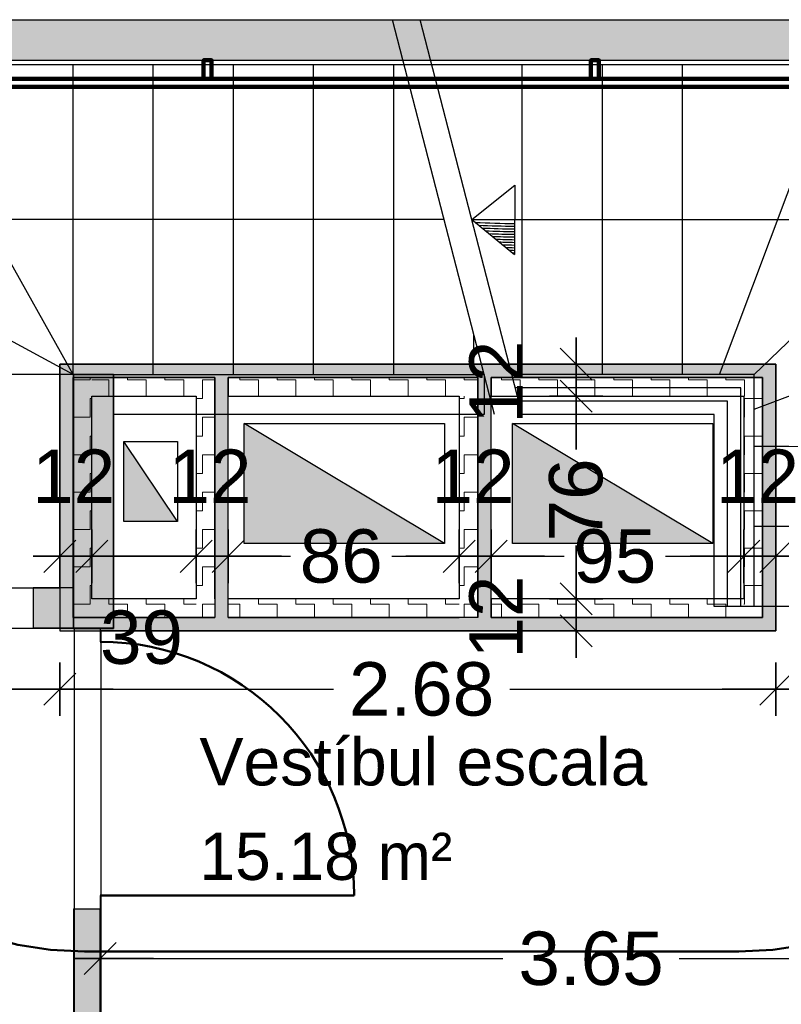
# Model space of a CAD drawing. Header units: metres. Extents: x -1 to 439, y -6 to 32.
# Tile 24 of 27: x 411.83 to 414.68, y 24.54 to 28.23. Entities that reach past the tile are written whole.
import ezdxf

# ---------------------------------------------------------------- set-up
doc = ezdxf.new("R2010")
doc.units = ezdxf.units.M
doc.header["$PDMODE"] = 65
doc.linetypes.add('CONTINUA', pattern=[0])
doc.linetypes.add('VERDECKT', pattern=[9.525, 6.35, -3.175])
for name, color, linetype, lineweight in [('3D PB MURS', 7, 'CONTINUA', 25), ('3D PB MURS ASCENSOR TOTAL EDIFICI', 7, 'CONTINUA', 25), ('3D PB MURS NOUS', 7, 'CONTINUA', 25), ('INS PB  VENTIL·LACIONS', 7, 'CONTINUA', 25), ('PB COTES', 7, 'CONTINUA', 25), ('PB ESCALES 2D', 7, 'CONTINUA', 25), ('PB LOCALS', 7, 'CONTINUA', 25), ('PB MOBLES', 7, 'CONTINUA', 25)]:
    doc.layers.add(name, color=color, linetype=linetype, lineweight=lineweight)
doc.styles.add('ARIAL', font='arial.ttf')
doc.dimstyles.new('DIMSTYLE_4', dxfattribs={"dimtxt": 0.2, "dimasz": 0.2, "dimexe": 0, "dimexo": 1e-06, "dimgap": 0.1, "dimtad": 0, "dimdec": 0, "dimlfac": 100, "dimrnd": 1, "dimzin": 4, "dimdsep": 46, "dimtxsty": 'ARIAL', "dimblk1": 'ALL_ML_STRICH', "dimblk2": 'ALL_ML_STRICH', "dimsah": 1, "dimcen": 0, "dimse1": 1, "dimse2": 1, "dimclrd": 2, "dimclre": 2, "dimclrt": 2, "dimadec": 0, "dimazin": 0, "dimtfac": 1, "dimtdec": 0, "dimtix": 1, "dimtmove": 2, "dimatfit": 3, "dimfxl": 0, "dimtzin": 0, "dimlwd": 0, "dimlwe": 35, "dimarcsym": 0})
doc.dimstyles.new('DIMSTYLE_5', dxfattribs={"dimtxt": 0.2, "dimasz": 0.2, "dimexe": 0, "dimexo": 1e-06, "dimgap": 0.1, "dimtad": 0, "dimrnd": 0.01, "dimzin": 4, "dimdsep": 46, "dimtxsty": 'ARIAL', "dimblk1": 'ALL_ML_STRICH', "dimblk2": 'ALL_ML_STRICH', "dimsah": 1, "dimcen": 0, "dimse1": 1, "dimse2": 1, "dimclrd": 2, "dimclre": 2, "dimclrt": 2, "dimadec": 0, "dimazin": 0, "dimtfac": 1, "dimtdec": 0, "dimtix": 1, "dimtmove": 2, "dimatfit": 3, "dimfxl": 0, "dimtzin": 0, "dimlwd": 0, "dimlwe": 35, "dimarcsym": 0})
doc.dimstyles.new('DIMSTYLE_7', dxfattribs={"dimtxt": 0.2, "dimasz": 0.2, "dimexe": 0, "dimexo": 1e-06, "dimgap": 0.1, "dimtad": 2, "dimdec": 0, "dimlfac": 100, "dimrnd": 1, "dimzin": 4, "dimdsep": 46, "dimtxsty": 'ARIAL', "dimblk1": 'ALL_ML_STRICH', "dimblk2": 'ALL_ML_STRICH', "dimsah": 1, "dimcen": 0, "dimse1": 1, "dimse2": 1, "dimclrd": 2, "dimclre": 2, "dimclrt": 2, "dimadec": 0, "dimazin": 0, "dimtfac": 1, "dimtdec": 0, "dimtix": 1, "dimtmove": 2, "dimatfit": 3, "dimfxl": 0, "dimtvp": 1.2, "dimtzin": 0, "dimlwd": 0, "dimlwe": 35, "dimarcsym": 0})
doc.dimstyles.new('DIMSTYLE_8', dxfattribs={"dimtxt": 0.2, "dimasz": 0.2, "dimexe": 0, "dimexo": 1e-06, "dimgap": 0.1, "dimtad": 0, "dimdec": 0, "dimlfac": 100, "dimrnd": 1, "dimzin": 4, "dimdsep": 46, "dimtxsty": 'ARIAL', "dimblk1": 'ALL_ML_STRICH', "dimblk2": 'ALL_ML_STRICH', "dimsah": 1, "dimcen": 0, "dimse1": 1, "dimse2": 1, "dimclrd": 2, "dimclre": 2, "dimclrt": 2, "dimadec": 0, "dimazin": 0, "dimtfac": 1, "dimtdec": 0, "dimtix": 1, "dimtmove": 2, "dimatfit": 3, "dimfxl": 0, "dimtvp": 1.2, "dimtzin": 0, "dimlwd": 0, "dimlwe": 35, "dimarcsym": 0})
pattern_1 = [(180, (-0.14, -0.14), (-0.07, -0.07), [0.07, -0.07]), (270, (-0.14, -0.14), (0.07, -0.07), [0.07, -0.07])]
pattern_2 = [(0, (0.14, 0.14), (0.07, 0.07), [0.07, -0.07]), (90, (0.14, 0.14), (-0.07, 0.07), [0.07, -0.07])]
pattern_3 = [(90, (-0.14, 0.14), (-0.07, 0.07), [0.07, -0.07]), (180, (-0.14, 0.14), (-0.07, -0.07), [0.07, -0.07])]

# ---------------------------------------------------------------- blocks, each defined once
blk = doc.blocks.new('OBJETO_COMPLEJO_0')
at = {"layer": '3D PB MURS', "color": 7, "linetype": 'CONTINUA', "lineweight": 25, "transparency": 33554687}
for points in [[(412.0277, 26.9008), (412.0277, 25.9495), (412.1777, 25.9495), (412.1777, 26.9008)], [(412.0277, 25.9495), (412.0277, 26.9008), (412.1777, 26.9008), (412.1777, 25.9495)], [(412.0277, 25.9495), (412.0277, 26.9008), (412.0277, 26.9008), (412.0277, 25.9495)], [(412.0277, 26.9008), (412.1777, 26.9008), (412.1777, 26.9008), (412.0277, 26.9008)], [(412.1777, 26.9008), (412.1777, 25.9495), (412.1777, 25.9495), (412.1777, 26.9008)], [(412.1777, 25.9495), (412.0277, 25.9495), (412.0277, 25.9495), (412.1777, 25.9495)]]:
    blk.add_lwpolyline(points, close=True, dxfattribs=at)
blk = doc.blocks.new('OBJETO_COMPLEJO_1')
at = {"layer": '3D PB MURS NOUS', "color": 240, "linetype": 'CONTINUA', "lineweight": 140, "transparency": 33554687}
for points in [[(411.0148, 28.0082), (411.0148, 28.078), (411.0448, 28.078), (411.0448, 28.0082), (411.0148, 28.0082)], [(412.5148, 28.0082), (412.5148, 28.078), (412.5448, 28.078), (412.5448, 28.0082), (412.5148, 28.0082)], [(413.9648, 28.0082), (413.9648, 28.078), (413.9948, 28.078), (413.9948, 28.0082), (413.9648, 28.0082)], [(415.4148, 28.0082), (415.4148, 28.078), (415.4448, 28.078), (415.4448, 28.0082), (415.4148, 28.0082)], [(410.9303, 26.9004), (410.9003, 26.9005), (410.9003, 28.0082), (415.7064, 28.0082), (415.7064, 26.0308), (415.6764, 26.0308), (415.6764, 27.9782), (410.9302, 27.9782), (410.9303, 26.9004)], [(410.9003, 27.8505), (410.8306, 27.8505), (410.8306, 27.8805), (410.9003, 27.8805), (410.9003, 27.8505)], [(415.7762, 27.6574), (415.7064, 27.6574), (415.7064, 27.6874), (415.7762, 27.6874), (415.7762, 27.6574)], [(410.9003, 27.0405), (410.8306, 27.0405), (410.8306, 27.0705), (410.9003, 27.0705), (410.9003, 27.0405)], [(415.7762, 26.2474), (415.7064, 26.2474), (415.7064, 26.2774), (415.7762, 26.2774), (415.7762, 26.2474)]]:
    blk.add_lwpolyline(points, close=True, dxfattribs=at)
blk = doc.blocks.new('ALL_ML_STRICH')
at = {"color": 0, "linetype": 'ByBlock', "lineweight": -2}
for p, q in [((0, -0.5), (0, 0.5)), ((-0.3, -0.3), (0.3, 0.3)), ((-1, 0), (0.5, 0))]:
    blk.add_line(p, q, dxfattribs=at)
blk = doc.blocks.new('*D54')
at = {"layer": 'DEFPOINTS', "color": 2, "linetype": 'CONTINUA', "lineweight": 35, "transparency": 33554687}
for p in [(410.8271, 26.1302), (411.9764, 26.1008), (410.8271, 25.7212)]:
    blk.add_point(p, dxfattribs=at)
at = {"layer": 'PB COTES', "color": 2, "linetype": 'CONTINUA', "lineweight": -2, "transparency": 33554687}
for p, q in [((410.8271, 25.7212), (411.0855, 25.7212)), ((411.7455, 25.7212), (411.9764, 25.7212))]:
    blk.add_line(p, q, dxfattribs=at)
at = {"layer": 'PB COTES', "color": 2, "linetype": 'CONTINUA', "lineweight": 35, "transparency": 33554687, "xscale": 0.2, "yscale": 0.2, "zscale": 0.2, "rotation": 180}
blk.add_blockref('ALL_ML_STRICH', (410.8271, 25.7212), dxfattribs=at)
at = {"layer": 'PB COTES', "color": 2, "linetype": 'CONTINUA', "lineweight": 35, "transparency": 33554687, "xscale": 0.2, "yscale": 0.2, "zscale": 0.2}
blk.add_blockref('ALL_ML_STRICH', (411.9764, 25.7212), dxfattribs=at)
at = {"layer": 'PB COTES', "color": 2, "linetype": 'CONTINUA', "lineweight": 35, "transparency": 33554687, "insert": (411.4155, 25.7212), "char_height": 0.2, "width": 0.8, "attachment_point": 5, "style": 'ARIAL'}
blk.add_mtext('\\A1;{\\A1;{1.15\\H0.132000;\\S^ ;}}', dxfattribs=at)
blk = doc.blocks.new('*D55')
at = {"layer": 'DEFPOINTS', "color": 2, "linetype": 'CONTINUA', "lineweight": 35, "transparency": 33554687}
for p in [(411.9764, 26.1008), (414.6569, 25.9396), (411.9764, 25.7212)]:
    blk.add_point(p, dxfattribs=at)
at = {"layer": 'PB COTES', "color": 2, "linetype": 'CONTINUA', "lineweight": -2, "transparency": 33554687}
for p, q in [((411.9764, 25.7212), (413.0009, 25.7212)), ((413.6609, 25.7212), (414.6569, 25.7212))]:
    blk.add_line(p, q, dxfattribs=at)
at = {"layer": 'PB COTES', "color": 2, "linetype": 'CONTINUA', "lineweight": 35, "transparency": 33554687, "xscale": 0.2, "yscale": 0.2, "zscale": 0.2, "rotation": 180}
blk.add_blockref('ALL_ML_STRICH', (411.9764, 25.7212), dxfattribs=at)
at = {"layer": 'PB COTES', "color": 2, "linetype": 'CONTINUA', "lineweight": 35, "transparency": 33554687, "xscale": 0.2, "yscale": 0.2, "zscale": 0.2}
blk.add_blockref('ALL_ML_STRICH', (414.6569, 25.7212), dxfattribs=at)
at = {"layer": 'PB COTES', "color": 2, "linetype": 'CONTINUA', "lineweight": 35, "transparency": 33554687, "insert": (413.3309, 25.7212), "char_height": 0.2, "width": 0.8, "attachment_point": 5, "style": 'ARIAL'}
blk.add_mtext('\\A1;{\\A1;{2.68\\H0.132000;\\S^ ;}}', dxfattribs=at)
blk = doc.blocks.new('*D56')
at = {"layer": 'DEFPOINTS', "color": 2, "linetype": 'CONTINUA', "lineweight": 35, "transparency": 33554687}
for p in [(415.7769, 26.702), (414.6569, 25.9396), (414.6569, 25.7212)]:
    blk.add_point(p, dxfattribs=at)
at = {"layer": 'PB COTES', "color": 2, "linetype": 'CONTINUA', "lineweight": -2, "transparency": 33554687}
for p, q in [((414.6569, 25.7212), (414.9024, 25.7212)), ((415.5624, 25.7212), (415.7769, 25.7212))]:
    blk.add_line(p, q, dxfattribs=at)
at = {"layer": 'PB COTES', "color": 2, "linetype": 'CONTINUA', "lineweight": 35, "transparency": 33554687, "xscale": 0.2, "yscale": 0.2, "zscale": 0.2, "rotation": 180}
blk.add_blockref('ALL_ML_STRICH', (414.6569, 25.7212), dxfattribs=at)
at = {"layer": 'PB COTES', "color": 2, "linetype": 'CONTINUA', "lineweight": 35, "transparency": 33554687, "xscale": 0.2, "yscale": 0.2, "zscale": 0.2}
blk.add_blockref('ALL_ML_STRICH', (415.7769, 25.7212), dxfattribs=at)
at = {"layer": 'PB COTES', "color": 2, "linetype": 'CONTINUA', "lineweight": 35, "transparency": 33554687, "insert": (415.2324, 25.7212), "char_height": 0.2, "width": 0.8, "attachment_point": 5, "style": 'ARIAL'}
blk.add_mtext('\\A1;{\\A1;{1.12\\H0.132000;\\S^ ;}}', dxfattribs=at)
blk = doc.blocks.new('*D57')
at = {"layer": 'DEFPOINTS', "color": 2, "linetype": 'CONTINUA', "lineweight": 35, "transparency": 33554687}
for p in [(411.9764, 26.2193), (411.9764, 26.1008), (412.0964, 26.0596)]:
    blk.add_point(p, dxfattribs=at)
at = {"layer": 'PB COTES', "color": 2, "linetype": 'CONTINUA', "lineweight": -2, "transparency": 33554687}
blk.add_line((411.9764, 26.2193), (412.0964, 26.2193), dxfattribs=at)
at = {"layer": 'PB COTES', "color": 2, "linetype": 'CONTINUA', "lineweight": 35, "transparency": 33554687, "xscale": 0.2, "yscale": 0.2, "zscale": 0.2, "rotation": 180}
blk.add_blockref('ALL_ML_STRICH', (411.9764, 26.2193), dxfattribs=at)
at = {"layer": 'PB COTES', "color": 2, "linetype": 'CONTINUA', "lineweight": 35, "transparency": 33554687, "xscale": 0.2, "yscale": 0.2, "zscale": 0.2}
blk.add_blockref('ALL_ML_STRICH', (412.0964, 26.2193), dxfattribs=at)
at = {"layer": 'PB COTES', "color": 2, "linetype": 'CONTINUA', "lineweight": 35, "transparency": 33554687, "insert": (412.0284, 26.5193), "char_height": 0.2, "width": 0.4, "attachment_point": 5, "style": 'ARIAL'}
blk.add_mtext('\\A1;{12}', dxfattribs=at)
blk = doc.blocks.new('*D58')
at = {"layer": 'DEFPOINTS', "color": 2, "linetype": 'CONTINUA', "lineweight": 35, "transparency": 33554687}
for p in [(412.0964, 26.2193), (412.0964, 26.0596), (412.4864, 26.0596)]:
    blk.add_point(p, dxfattribs=at)
at = {"layer": 'PB COTES', "color": 2, "linetype": 'CONTINUA', "lineweight": -2, "transparency": 33554687}
blk.add_line((412.0964, 26.2193), (412.4864, 26.2193), dxfattribs=at)
at = {"layer": 'PB COTES', "color": 2, "linetype": 'CONTINUA', "lineweight": 35, "transparency": 33554687, "xscale": 0.2, "yscale": 0.2, "zscale": 0.2, "rotation": 180}
blk.add_blockref('ALL_ML_STRICH', (412.0964, 26.2193), dxfattribs=at)
at = {"layer": 'PB COTES', "color": 2, "linetype": 'CONTINUA', "lineweight": 35, "transparency": 33554687, "xscale": 0.2, "yscale": 0.2, "zscale": 0.2}
blk.add_blockref('ALL_ML_STRICH', (412.4864, 26.2193), dxfattribs=at)
at = {"layer": 'PB COTES', "color": 2, "linetype": 'CONTINUA', "lineweight": 35, "transparency": 33554687, "insert": (412.2822, 25.915), "char_height": 0.2, "width": 0.4, "attachment_point": 5, "style": 'ARIAL'}
blk.add_mtext('\\A1;{39}', dxfattribs=at)
blk = doc.blocks.new('*D59')
at = {"layer": 'DEFPOINTS', "color": 2, "linetype": 'CONTINUA', "lineweight": 35, "transparency": 33554687}
for p in [(412.4864, 26.2193), (412.4864, 26.0596), (412.6064, 26.0596)]:
    blk.add_point(p, dxfattribs=at)
at = {"layer": 'PB COTES', "color": 2, "linetype": 'CONTINUA', "lineweight": -2, "transparency": 33554687}
blk.add_line((412.4864, 26.2193), (412.6064, 26.2193), dxfattribs=at)
at = {"layer": 'PB COTES', "color": 2, "linetype": 'CONTINUA', "lineweight": 35, "transparency": 33554687, "xscale": 0.2, "yscale": 0.2, "zscale": 0.2, "rotation": 180}
blk.add_blockref('ALL_ML_STRICH', (412.4864, 26.2193), dxfattribs=at)
at = {"layer": 'PB COTES', "color": 2, "linetype": 'CONTINUA', "lineweight": 35, "transparency": 33554687, "xscale": 0.2, "yscale": 0.2, "zscale": 0.2}
blk.add_blockref('ALL_ML_STRICH', (412.6064, 26.2193), dxfattribs=at)
at = {"layer": 'PB COTES', "color": 2, "linetype": 'CONTINUA', "lineweight": 35, "transparency": 33554687, "insert": (412.5384, 26.5193), "char_height": 0.2, "width": 0.4, "attachment_point": 5, "style": 'ARIAL'}
blk.add_mtext('\\A1;{12}', dxfattribs=at)
blk = doc.blocks.new('*D60')
at = {"layer": 'DEFPOINTS', "color": 2, "linetype": 'CONTINUA', "lineweight": 35, "transparency": 33554687}
for p in [(412.6064, 26.2193), (412.6064, 26.0596), (413.4714, 26.0596)]:
    blk.add_point(p, dxfattribs=at)
at = {"layer": 'PB COTES', "color": 2, "linetype": 'CONTINUA', "lineweight": -2, "transparency": 33554687}
for p, q in [((412.6064, 26.2193), (412.8399, 26.2193)), ((413.2199, 26.2193), (413.4714, 26.2193))]:
    blk.add_line(p, q, dxfattribs=at)
at = {"layer": 'PB COTES', "color": 2, "linetype": 'CONTINUA', "lineweight": 35, "transparency": 33554687, "xscale": 0.2, "yscale": 0.2, "zscale": 0.2, "rotation": 180}
blk.add_blockref('ALL_ML_STRICH', (412.6064, 26.2193), dxfattribs=at)
at = {"layer": 'PB COTES', "color": 2, "linetype": 'CONTINUA', "lineweight": 35, "transparency": 33554687, "xscale": 0.2, "yscale": 0.2, "zscale": 0.2}
blk.add_blockref('ALL_ML_STRICH', (413.4714, 26.2193), dxfattribs=at)
at = {"layer": 'PB COTES', "color": 2, "linetype": 'CONTINUA', "lineweight": 35, "transparency": 33554687, "insert": (413.0299, 26.2193), "char_height": 0.2, "width": 0.4, "attachment_point": 5, "style": 'ARIAL'}
blk.add_mtext('\\A1;{86}', dxfattribs=at)
blk = doc.blocks.new('*D61')
at = {"layer": 'DEFPOINTS', "color": 2, "linetype": 'CONTINUA', "lineweight": 35, "transparency": 33554687}
for p in [(413.4714, 26.2193), (413.4714, 26.0596), (413.5914, 26.0596)]:
    blk.add_point(p, dxfattribs=at)
at = {"layer": 'PB COTES', "color": 2, "linetype": 'CONTINUA', "lineweight": -2, "transparency": 33554687}
blk.add_line((413.4714, 26.2193), (413.5914, 26.2193), dxfattribs=at)
at = {"layer": 'PB COTES', "color": 2, "linetype": 'CONTINUA', "lineweight": 35, "transparency": 33554687, "xscale": 0.2, "yscale": 0.2, "zscale": 0.2, "rotation": 180}
blk.add_blockref('ALL_ML_STRICH', (413.4714, 26.2193), dxfattribs=at)
at = {"layer": 'PB COTES', "color": 2, "linetype": 'CONTINUA', "lineweight": 35, "transparency": 33554687, "xscale": 0.2, "yscale": 0.2, "zscale": 0.2}
blk.add_blockref('ALL_ML_STRICH', (413.5914, 26.2193), dxfattribs=at)
at = {"layer": 'PB COTES', "color": 2, "linetype": 'CONTINUA', "lineweight": 35, "transparency": 33554687, "insert": (413.5233, 26.5193), "char_height": 0.2, "width": 0.4, "attachment_point": 5, "style": 'ARIAL'}
blk.add_mtext('\\A1;{12}', dxfattribs=at)
blk = doc.blocks.new('*D62')
at = {"layer": 'DEFPOINTS', "color": 2, "linetype": 'CONTINUA', "lineweight": 35, "transparency": 33554687}
for p in [(413.5914, 26.2193), (413.5914, 26.0596), (414.5369, 25.9896)]:
    blk.add_point(p, dxfattribs=at)
at = {"layer": 'PB COTES', "color": 2, "linetype": 'CONTINUA', "lineweight": -2, "transparency": 33554687}
for p, q in [((413.5914, 26.2193), (413.8643, 26.2193)), ((414.2443, 26.2193), (414.5369, 26.2193))]:
    blk.add_line(p, q, dxfattribs=at)
at = {"layer": 'PB COTES', "color": 2, "linetype": 'CONTINUA', "lineweight": 35, "transparency": 33554687, "xscale": 0.2, "yscale": 0.2, "zscale": 0.2, "rotation": 180}
blk.add_blockref('ALL_ML_STRICH', (413.5914, 26.2193), dxfattribs=at)
at = {"layer": 'PB COTES', "color": 2, "linetype": 'CONTINUA', "lineweight": 35, "transparency": 33554687, "xscale": 0.2, "yscale": 0.2, "zscale": 0.2}
blk.add_blockref('ALL_ML_STRICH', (414.5369, 26.2193), dxfattribs=at)
at = {"layer": 'PB COTES', "color": 2, "linetype": 'CONTINUA', "lineweight": 35, "transparency": 33554687, "insert": (414.0543, 26.2193), "char_height": 0.2, "width": 0.4, "attachment_point": 5, "style": 'ARIAL'}
blk.add_mtext('\\A1;{95}', dxfattribs=at)
blk = doc.blocks.new('*D63')
at = {"layer": 'DEFPOINTS', "color": 2, "linetype": 'CONTINUA', "lineweight": 35, "transparency": 33554687}
for p in [(414.5369, 26.2193), (414.5369, 25.9896), (414.6569, 25.9396)]:
    blk.add_point(p, dxfattribs=at)
at = {"layer": 'PB COTES', "color": 2, "linetype": 'CONTINUA', "lineweight": -2, "transparency": 33554687}
blk.add_line((414.5369, 26.2193), (414.6569, 26.2193), dxfattribs=at)
at = {"layer": 'PB COTES', "color": 2, "linetype": 'CONTINUA', "lineweight": 35, "transparency": 33554687, "xscale": 0.2, "yscale": 0.2, "zscale": 0.2, "rotation": 180}
blk.add_blockref('ALL_ML_STRICH', (414.5369, 26.2193), dxfattribs=at)
at = {"layer": 'PB COTES', "color": 2, "linetype": 'CONTINUA', "lineweight": 35, "transparency": 33554687, "xscale": 0.2, "yscale": 0.2, "zscale": 0.2}
blk.add_blockref('ALL_ML_STRICH', (414.6569, 26.2193), dxfattribs=at)
at = {"layer": 'PB COTES', "color": 2, "linetype": 'CONTINUA', "lineweight": 35, "transparency": 33554687, "insert": (414.5889, 26.5193), "char_height": 0.2, "width": 0.4, "attachment_point": 5, "style": 'ARIAL'}
blk.add_mtext('\\A1;{12}', dxfattribs=at)
blk = doc.blocks.new('*D64')
at = {"layer": 'DEFPOINTS', "color": 2, "linetype": 'CONTINUA', "lineweight": 35, "transparency": 33554687}
for p in [(413.5914, 26.0596), (413.5414, 25.9396), (413.9094, 25.9396)]:
    blk.add_point(p, dxfattribs=at)
at = {"layer": 'PB COTES', "color": 2, "linetype": 'CONTINUA', "lineweight": -2, "transparency": 33554687}
blk.add_line((413.9094, 25.9396), (413.9094, 26.0596), dxfattribs=at)
at = {"layer": 'PB COTES', "color": 2, "linetype": 'CONTINUA', "lineweight": 35, "transparency": 33554687, "xscale": 0.2, "yscale": 0.2, "zscale": 0.2}
for p, rotation in [((413.9094, 26.0596), 90), ((413.9094, 25.9396), 270)]:
    blk.add_blockref('ALL_ML_STRICH', p, dxfattribs=dict(at, rotation=rotation))
at = {"layer": 'PB COTES', "color": 2, "linetype": 'CONTINUA', "lineweight": 35, "transparency": 33554687, "insert": (413.6094, 25.9916), "char_height": 0.2, "width": 0.4, "attachment_point": 5, "rotation": 90, "style": 'ARIAL'}
blk.add_mtext('\\A1;{12}', dxfattribs=at)
blk = doc.blocks.new('*D65')
at = {"layer": 'DEFPOINTS', "color": 2, "linetype": 'CONTINUA', "lineweight": 35, "transparency": 33554687}
for p in [(413.5914, 26.8196), (413.5914, 26.0596), (413.9094, 26.0596)]:
    blk.add_point(p, dxfattribs=at)
at = {"layer": 'PB COTES', "color": 2, "linetype": 'CONTINUA', "lineweight": -2, "transparency": 33554687}
for p, q in [((413.9094, 26.6206), (413.9094, 26.8196)), ((413.9094, 26.0596), (413.9094, 26.2406))]:
    blk.add_line(p, q, dxfattribs=at)
at = {"layer": 'PB COTES', "color": 2, "linetype": 'CONTINUA', "lineweight": 35, "transparency": 33554687, "xscale": 0.2, "yscale": 0.2, "zscale": 0.2}
for p, rotation in [((413.9094, 26.8196), 90), ((413.9094, 26.0596), 270)]:
    blk.add_blockref('ALL_ML_STRICH', p, dxfattribs=dict(at, rotation=rotation))
at = {"layer": 'PB COTES', "color": 2, "linetype": 'CONTINUA', "lineweight": 35, "transparency": 33554687, "insert": (413.9094, 26.4306), "char_height": 0.2, "width": 0.4, "attachment_point": 5, "rotation": 90, "style": 'ARIAL'}
blk.add_mtext('\\A1;{76}', dxfattribs=at)
blk = doc.blocks.new('*D66')
at = {"layer": 'DEFPOINTS', "color": 2, "linetype": 'CONTINUA', "lineweight": 35, "transparency": 33554687}
for p in [(413.5914, 26.9396), (413.5914, 26.8196), (413.9094, 26.8196)]:
    blk.add_point(p, dxfattribs=at)
at = {"layer": 'PB COTES', "color": 2, "linetype": 'CONTINUA', "lineweight": -2, "transparency": 33554687}
blk.add_line((413.9094, 26.8196), (413.9094, 26.9396), dxfattribs=at)
at = {"layer": 'PB COTES', "color": 2, "linetype": 'CONTINUA', "lineweight": 35, "transparency": 33554687, "xscale": 0.2, "yscale": 0.2, "zscale": 0.2}
for p, rotation in [((413.9094, 26.9396), 90), ((413.9094, 26.8196), 270)]:
    blk.add_blockref('ALL_ML_STRICH', p, dxfattribs=dict(at, rotation=rotation))
at = {"layer": 'PB COTES', "color": 2, "linetype": 'CONTINUA', "lineweight": 35, "transparency": 33554687, "insert": (413.6094, 26.8716), "char_height": 0.2, "width": 0.4, "attachment_point": 5, "rotation": 90, "style": 'ARIAL'}
blk.add_mtext('\\A1;{12}', dxfattribs=at)
blk = doc.blocks.new('*D70')
at = {"layer": 'DEFPOINTS', "color": 2, "linetype": 'CONTINUA', "lineweight": 35, "transparency": 33554687}
for p in [(415.7764, 25.4008), (412.127, 24.7131), (412.127, 24.6998)]:
    blk.add_point(p, dxfattribs=at)
at = {"layer": 'PB COTES', "color": 2, "linetype": 'CONTINUA', "lineweight": -2, "transparency": 33554687}
for p, q in [((412.127, 24.7131), (413.6354, 24.7131)), ((414.2954, 24.7131), (415.7764, 24.7131))]:
    blk.add_line(p, q, dxfattribs=at)
at = {"layer": 'PB COTES', "color": 2, "linetype": 'CONTINUA', "lineweight": 35, "transparency": 33554687, "xscale": 0.2, "yscale": 0.2, "zscale": 0.2, "rotation": 180}
blk.add_blockref('ALL_ML_STRICH', (412.127, 24.7131), dxfattribs=at)
at = {"layer": 'PB COTES', "color": 2, "linetype": 'CONTINUA', "lineweight": 35, "transparency": 33554687, "xscale": 0.2, "yscale": 0.2, "zscale": 0.2}
blk.add_blockref('ALL_ML_STRICH', (415.7764, 24.7131), dxfattribs=at)
at = {"layer": 'PB COTES', "color": 2, "linetype": 'CONTINUA', "lineweight": 35, "transparency": 33554687, "insert": (413.9654, 24.712), "char_height": 0.2, "width": 0.8, "attachment_point": 5, "style": 'ARIAL'}
blk.add_mtext('\\A1;{\\A1;{3.65\\H0.132000;\\S^ ;}}', dxfattribs=at)

msp = doc.modelspace()

# ---------------------------------------------------------------- hatches: boundary and pattern name
at = {"layer": '3D PB MURS', "linetype": 'CONTINUA', "lineweight": 18, "true_color": 0xa0a0a0, "transparency": 33554687}
for points in [[(421.28675, 28.22825), (407.27645, 28.22825), (407.27645, 28.07825), (408.77926, 28.07825), (408.77926, 28.08009), (408.87926, 28.08009), (408.87926, 28.07825), (421.28675, 28.07825)], [(412.17769, 25.95079), (412.17769, 26.90078), (412.02769, 26.90078), (412.02769, 25.95079)], [(411.87645, 25.95079), (412.02769, 25.95079), (412.02769, 26.10079), (411.87645, 26.10079)], [(412.12701, 24.37115), (412.12701, 24.89838), (412.02701, 24.89838), (412.02701, 24.37115)]]:
    msp.add_hatch(color=253, dxfattribs=at).paths.add_polyline_path(points)
at = {"layer": '3D PB MURS ASCENSOR TOTAL EDIFICI', "linetype": 'CONTINUA', "lineweight": 18, "transparency": 33554687}
for points in [[(411.97645, 26.93959), (411.97645, 25.93959), (412.02645, 25.93959), (412.02645, 26.93959)], [(413.59135, 26.93959), (412.02645, 26.93959), (412.02645, 26.88959), (413.59135, 26.88959)], [(414.65693, 26.93959), (413.59135, 26.93959), (413.59135, 26.88959), (414.65693, 26.88959)], [(412.60645, 25.98959), (412.60645, 26.88959), (412.55645, 26.88959), (412.55645, 25.98959)], [(413.59135, 25.98959), (413.59135, 26.88959), (413.54135, 26.88959), (413.54135, 25.98959)], [(414.65693, 25.93959), (414.65693, 26.88959), (414.60693, 26.88959), (414.60693, 25.93959)], [(412.02645, 25.93959), (413.54135, 25.93959), (413.54135, 25.98959), (412.02645, 25.98959)], [(413.54135, 25.93959), (414.60693, 25.93959), (414.60693, 25.98959), (413.54135, 25.98959)]]:
    msp.add_hatch(color=40, dxfattribs=at).paths.add_polyline_path(points)
h = msp.add_hatch(dxfattribs=at)
h.set_pattern_fill('TRAMA', color=40, scale=0.07, angle=270, style=0, pattern_type=2)
h.set_pattern_definition([(270, (0.14, -0.14), (0.07, -0.07), [0.07, -0.07]), (360, (0.14, -0.14), (0.07, 0.07), [0.07, -0.07])])
h.paths.add_polyline_path([(412.02645, 26.88959), (412.02645, 25.98959), (412.09645, 25.98959), (412.09645, 26.88959)], flags=0)
h = msp.add_hatch(dxfattribs=at)
h.set_pattern_fill('TRAMA', color=40, scale=0.07, angle=180, style=0, pattern_type=2)
h.set_pattern_definition(pattern_1)
h.paths.add_polyline_path([(412.48645, 26.88959), (412.09645, 26.88959), (412.09645, 26.81959), (412.48645, 26.81959)], flags=0)
h = msp.add_hatch(dxfattribs=at)
h.set_pattern_fill('TRAMA', color=40, scale=0.07, angle=90, style=0, pattern_type=2)
h.set_pattern_definition(pattern_3)
h.paths.add_polyline_path([(412.55645, 25.98959), (412.55645, 26.88959), (412.48645, 26.88959), (412.48645, 25.98959)], flags=0)
h = msp.add_hatch(dxfattribs=at)
h.set_pattern_fill('TRAMA', color=40, scale=0.07, angle=180, style=0, pattern_type=2)
h.set_pattern_definition(pattern_1)
h.paths.add_polyline_path([(413.54135, 26.88959), (412.60645, 26.88959), (412.60645, 26.81959), (413.54135, 26.81959)], flags=0)
h = msp.add_hatch(dxfattribs=at)
h.set_pattern_fill('TRAMA', color=40, scale=0.07, angle=180, style=0, pattern_type=2)
h.set_pattern_definition(pattern_1)
h.paths.add_polyline_path([(414.60693, 26.88959), (413.59135, 26.88959), (413.59135, 26.81959), (414.60693, 26.81959)], flags=0)
h = msp.add_hatch(dxfattribs=at)
h.set_pattern_fill('TRAMA', color=40, scale=0.07, angle=90, style=0, pattern_type=2)
h.set_pattern_definition(pattern_3)
h.paths.add_polyline_path([(413.54135, 25.98959), (413.54135, 26.81959), (413.47135, 26.81959), (413.47135, 25.98959)], flags=0)
h = msp.add_hatch(dxfattribs=at)
h.set_pattern_fill('TRAMA', color=40, scale=0.07, angle=90, style=0, pattern_type=2)
h.set_pattern_definition(pattern_3)
h.paths.add_polyline_path([(414.60693, 25.98959), (414.60693, 26.81959), (414.53693, 26.81959), (414.53693, 25.98959)], flags=0)
h = msp.add_hatch(dxfattribs=at)
h.set_pattern_fill('TRAMA', color=40, scale=0.07, style=0, pattern_type=2)
h.set_pattern_definition(pattern_2)
h.paths.add_polyline_path([(412.48645, 25.98959), (412.48645, 26.05959), (412.09645, 26.05959), (412.09645, 25.98959)], flags=0)
h = msp.add_hatch(dxfattribs=at)
h.set_pattern_fill('TRAMA', color=40, scale=0.07, style=0, pattern_type=2)
h.set_pattern_definition(pattern_2)
h.paths.add_polyline_path([(412.60645, 25.98959), (413.47135, 25.98959), (413.47135, 26.05959), (412.60645, 26.05959)], flags=0)
h = msp.add_hatch(dxfattribs=at)
h.set_pattern_fill('TRAMA', color=40, scale=0.07, style=0, pattern_type=2)
h.set_pattern_definition(pattern_2)
h.paths.add_polyline_path([(413.59135, 25.98959), (414.53693, 25.98959), (414.53693, 26.05959), (413.59135, 26.05959)], flags=0)
at = {"layer": 'INS PB  VENTIL·LACIONS', "linetype": 'CONTINUA', "lineweight": 25, "transparency": 33554687}
for points in [[(412.66645, 26.26699), (413.41645, 26.26699), (412.66645, 26.71699)], [(413.67145, 26.26699), (414.42145, 26.26699), (413.67145, 26.71699)]]:
    msp.add_hatch(color=9, dxfattribs=at).paths.add_polyline_path(points)
msp.add_hatch(color=9, dxfattribs=at).paths.add_polyline_path([(412.21645, 26.34948), (412.21645, 26.64948), (412.41645, 26.34948)], flags=16)

# ---------------------------------------------------------------- linework, layer by layer
at = {"layer": '3D PB MURS', "color": 7, "linetype": 'CONTINUA', "lineweight": 25, "transparency": 33554687}
for p, q in [((421.28675, 28.22825), (407.27645, 28.22825)), ((410.83058, 28.07825), (415.77645, 28.07825)), ((412.17769, 26.90078), (412.02769, 26.90078)), ((412.02769, 26.90078), (412.02769, 26.10079)), ((412.17769, 25.95079), (412.17769, 26.90078)), ((412.02769, 26.10079), (411.87645, 26.10079)), ((411.87645, 26.10079), (411.87645, 25.95079)), ((411.87645, 25.95079), (412.02769, 25.95079)), ((412.02769, 25.95079), (412.17769, 25.95079)), ((412.12701, 25.94948), (412.12701, 25.89948)), ((412.12701, 24.94838), (412.12701, 24.89838)), ((412.02701, 24.89838), (412.12701, 24.89838)), ((412.02701, 24.89838), (412.02701, 24.37115)), ((412.12701, 24.37115), (412.12701, 24.89838))]:
    msp.add_line(p, q, dxfattribs=at)
at = {"layer": '3D PB MURS', "color": 202, "linetype": 'CONTINUA', "lineweight": 50, "transparency": 33554687}
msp.add_line((412.12701, 24.94838), (413.0781, 24.94838), dxfattribs=at)
msp.add_arc((412.12701, 24.94838), 0.95109, 0, 90, dxfattribs=at)
at = {"layer": '3D PB MURS ASCENSOR TOTAL EDIFICI', "color": 7, "linetype": 'CONTINUA', "lineweight": 25, "transparency": 33554687}
for p, q in [((411.97645, 26.93959), (411.97645, 25.93959)), ((412.02645, 26.93959), (411.97645, 26.93959)), ((413.59135, 26.93959), (412.02645, 26.93959)), ((414.65693, 26.93959), (413.59135, 26.93959)), ((414.65693, 26.88959), (414.65693, 26.93959)), ((412.02645, 26.88959), (412.09645, 26.88959)), ((412.02645, 26.88959), (412.02645, 25.98959)), ((412.09645, 26.88959), (412.02645, 26.88959)), ((412.02645, 25.98959), (412.02645, 26.88959)), ((412.09645, 26.88959), (412.48645, 26.88959)), ((412.48645, 26.88959), (412.09645, 26.88959)), ((412.48645, 26.88959), (412.55645, 26.88959)), ((412.55645, 26.88959), (412.48645, 26.88959)), ((412.55645, 26.88959), (412.55645, 26.05959)), ((412.55645, 26.05959), (412.55645, 26.88959)), ((412.60645, 26.88959), (413.54135, 26.88959)), ((413.54135, 26.88959), (412.60645, 26.88959)), ((412.60645, 26.88959), (412.60645, 26.81959)), ((412.60645, 26.81959), (412.60645, 26.88959)), ((413.54135, 26.81959), (413.54135, 26.88959)), ((413.54135, 26.88959), (413.54135, 26.81959)), ((413.59135, 26.88959), (414.60693, 26.88959)), ((414.60693, 26.88959), (413.59135, 26.88959)), ((413.59135, 26.88959), (413.59135, 26.81959)), ((413.59135, 26.81959), (413.59135, 26.88959)), ((414.60693, 26.81959), (414.60693, 26.88959)), ((414.60693, 26.88959), (414.60693, 26.81959)), ((414.65693, 25.93959), (414.65693, 26.88959)), ((412.09645, 26.81959), (412.48645, 26.81959)), ((412.09645, 26.05959), (412.09645, 26.81959)), ((412.48645, 26.81959), (412.48645, 26.05959)), ((412.60645, 26.81959), (413.47135, 26.81959)), ((412.60645, 26.05959), (412.60645, 26.81959)), ((413.47135, 26.81959), (413.47135, 26.05959)), ((413.54135, 26.81959), (413.54135, 25.98959)), ((413.54135, 25.98959), (413.54135, 26.81959)), ((413.59135, 26.81959), (414.53693, 26.81959)), ((413.59135, 26.05959), (413.59135, 26.81959)), ((414.53693, 26.81959), (414.53693, 26.05959)), ((414.60693, 25.98959), (414.60693, 26.81959)), ((414.60693, 26.81959), (414.60693, 25.98959)), ((412.48645, 26.05959), (412.09645, 26.05959)), ((412.55645, 26.05959), (412.55645, 25.98959)), ((413.47135, 26.05959), (412.60645, 26.05959)), ((412.60645, 25.98959), (412.60645, 26.05959)), ((414.53693, 26.05959), (413.59135, 26.05959)), ((413.59135, 26.05959), (413.59135, 25.98959)), ((413.59135, 25.98959), (413.59135, 26.05959)), ((412.02645, 25.98959), (412.09645, 25.98959)), ((412.09645, 25.98959), (412.02645, 25.98959)), ((412.09645, 25.98959), (412.48645, 25.98959)), ((412.48645, 25.98959), (412.09645, 25.98959)), ((412.48645, 25.98959), (412.55645, 25.98959)), ((412.55645, 25.98959), (412.48645, 25.98959)), ((412.60645, 25.98959), (413.47135, 25.98959)), ((413.47135, 25.98959), (412.60645, 25.98959)), ((413.54135, 25.98959), (413.47135, 25.98959)), ((413.59135, 25.98959), (414.53693, 25.98959)), ((414.53693, 25.98959), (413.59135, 25.98959)), ((414.53693, 25.98959), (414.60693, 25.98959)), ((414.60693, 25.98959), (414.53693, 25.98959)), ((411.97645, 25.93959), (412.02645, 25.93959)), ((412.02645, 25.93959), (413.47135, 25.93959)), ((413.47135, 25.93959), (413.54135, 25.93959)), ((413.54135, 25.93959), (414.60693, 25.93959)), ((414.60693, 25.93959), (414.65693, 25.93959))]:
    msp.add_line(p, q, dxfattribs=at)
at = {"layer": 'INS PB  VENTIL·LACIONS', "color": 7, "linetype": 'CONTINUA', "lineweight": 25, "transparency": 33554687}
for p, q in [((412.66645, 26.26699), (412.66645, 26.71699)), ((412.66645, 26.71699), (413.41645, 26.71699)), ((413.41645, 26.26699), (412.66645, 26.71699)), ((413.41645, 26.71699), (413.41645, 26.26699)), ((413.67145, 26.26699), (413.67145, 26.71699)), ((413.67145, 26.71699), (414.42145, 26.71699)), ((414.42145, 26.26699), (413.67145, 26.71699)), ((414.42145, 26.71699), (414.42145, 26.26699)), ((412.21645, 26.64948), (412.41645, 26.64948)), ((412.21645, 26.34948), (412.21645, 26.64948)), ((412.41645, 26.34948), (412.21645, 26.64948)), ((412.41645, 26.64948), (412.41645, 26.34948)), ((412.41645, 26.34948), (412.21645, 26.34948)), ((413.41645, 26.26699), (412.66645, 26.26699)), ((414.42145, 26.26699), (413.67145, 26.26699))]:
    msp.add_line(p, q, dxfattribs=at)
at = {"layer": 'PB ESCALES 2D', "color": 7, "linetype": 'CONTINUA', "lineweight": 25, "transparency": 33554687}
for p, q in [((413.6043, 26.75078), (413.2218, 28.22979)), ((413.70759, 26.75078), (413.32509, 28.22979)), ((412.02645, 26.90078), (411.37691, 28.06078)), ((412.02645, 26.90078), (412.02645, 28.06078)), ((412.32645, 26.90078), (412.32645, 28.06078)), ((412.62645, 26.90078), (412.62645, 28.06078)), ((412.92645, 26.90078), (412.92645, 28.06078)), ((413.22645, 26.90078), (413.22645, 28.06078)), ((413.70645, 28.06078), (413.70645, 26.90078)), ((414.00645, 28.06078), (414.00645, 26.90078)), ((414.30645, 28.06078), (414.30645, 26.90078)), ((414.44645, 26.90078), (414.88145, 28.06078)), ((414.57645, 26.90078), (415.77645, 28.06078)), ((413.5188, 27.48078), (413.68023, 27.60951)), ((413.68023, 27.60951), (413.6783, 27.34965)), ((412.02645, 26.90078), (410.82645, 27.54768)), ((413.41551, 27.48078), (411.22645, 27.48078)), ((413.5188, 27.48078), (415.37645, 27.48078)), ((413.5188, 27.48078), (413.6783, 27.34965)), ((414.57645, 26.77078), (415.77645, 27.22078)), ((413.52645, 26.90078), (413.52645, 27.05179)), ((412.02645, 26.90078), (410.82645, 26.90078)), ((412.02645, 26.90078), (413.56551, 26.90078)), ((413.56551, 26.90078), (413.56551, 26.75078)), ((414.57645, 26.90078), (413.6688, 26.90078)), ((414.57645, 26.03078), (414.57645, 26.90078)), ((414.52645, 26.85078), (413.68173, 26.85078)), ((414.52645, 26.03078), (414.52645, 26.85078)), ((414.47645, 26.80078), (413.69466, 26.80078)), ((414.47645, 26.03078), (414.47645, 26.80078)), ((413.56551, 26.75078), (412.17645, 26.75078)), ((414.42645, 26.75078), (413.70759, 26.75078)), ((414.42645, 26.03078), (414.42645, 26.75078)), ((415.77645, 26.63078), (414.57645, 26.63078)), ((415.77645, 26.33078), (414.57645, 26.33078)), ((414.57645, 26.03078), (414.42645, 26.03078)), ((415.77645, 26.03078), (414.57645, 26.03078))]:
    msp.add_line(p, q, dxfattribs=at)
for radius, start, end in [(8.13935, 267.700461, 268.73965), (8.14935, 267.793247, 268.740675), (8.15935, 267.885608, 268.741697), (8.16935, 267.97755, 268.742714), (8.17935, 268.069075, 268.743733), (8.18935, 268.160186, 268.744744), (8.19935, 268.250889, 268.745758), (8.20935, 268.341186, 268.746767), (8.21935, 268.431081, 268.747775), (8.22935, 268.520575, 268.748778), (8.23935, 268.609675, 268.749781), (8.24935, 268.698383, 268.750781)]:
    msp.add_arc((413.85819, 35.60304), radius, start, end, dxfattribs=at)
at = {"layer": 'PB LOCALS', "color": 7, "linetype": 'CONTINUA', "lineweight": 25, "transparency": 33554687}
for p, q in [((415.78058, 28.06078), (411.10058, 28.06078)), ((411.97645, 26.10079), (411.97645, 26.93959)), ((411.97645, 26.93959), (414.65693, 26.93959)), ((414.65693, 26.93959), (414.65693, 25.93959)), ((410.83058, 26.10078), (411.97645, 26.10079)), ((412.03182, 25.94948), (410.83058, 25.94948)), ((412.03182, 24.37078), (412.03182, 25.94948)), ((412.18058, 25.93959), (412.13, 25.93959)), ((412.13, 25.93959), (412.13, 24.37078)), ((412.18989, 25.93959), (412.18058, 25.93959)), ((414.65693, 25.93959), (412.18989, 25.93959))]:
    msp.add_line(p, q, dxfattribs=at)
at = {"layer": 'PB MOBLES', "color": 202, "linetype": 'VERDECKT', "lineweight": 50, "transparency": 33554687}
msp.add_line((412.06894, 24.73911), (414.51866, 24.73911), dxfattribs=at)
for centre, start, end in [((412.06894, 25.98087), 180, 270), ((414.51866, 25.98087), 270, 0)]:
    msp.add_arc(centre, 1.24175, start, end, dxfattribs=at)

# ---------------------------------------------------------------- block references
at = {"layer": '3D PB MURS', "color": 7, "linetype": 'CONTINUA', "lineweight": 25, "transparency": 33554687}
msp.add_blockref('OBJETO_COMPLEJO_0', (0, 0), dxfattribs=at)
at = {"layer": '3D PB MURS NOUS', "color": 240, "linetype": 'CONTINUA', "lineweight": 140, "transparency": 33554687}
msp.add_blockref('OBJETO_COMPLEJO_1', (0, 0), dxfattribs=at)

# ---------------------------------------------------------------- texts
at = {"layer": 'PB LOCALS', "color": 7, "linetype": 'CONTINUA', "lineweight": 25, "transparency": 33554687, "char_height": 0.1770789, "attachment_point": 7, "style": 'ARIAL'}
for s, insert, width in [('\\W1.00;Vestíbul escala', (412.49907, 25.3585), 1.7739974), ('\\W0.97;15.18 m²', (412.49907, 25.00434), 1.066078)]:
    msp.add_mtext(s, dxfattribs=dict(at, insert=insert, width=width))

# ---------------------------------------------------------------- dimensions: what is measured, and where the dimension line sits
at = {"layer": 'PB COTES', "color": 2, "linetype": 'CONTINUA', "lineweight": 35, "transparency": 33554687}
for base, p1, p2, dimstyle, picture, middle in [((413.90944, 26.93959), (413.59135, 26.81959), (413.59135, 26.93959), 'DIMSTYLE_7', '*D66', (413.60944, 26.87157)), ((413.90944, 26.81959), (413.59135, 26.05959), (413.59135, 26.81959), 'DIMSTYLE_4', '*D65', (413.90944, 26.43061)), ((413.90944, 26.05959), (413.54135, 25.93959), (413.59135, 26.05959), 'DIMSTYLE_7', '*D64', (413.60944, 25.99157))]:
    dim = msp.add_linear_dim(base=base, p1=p1, p2=p2, angle=90, dimstyle=dimstyle, override={"dimpost": '<>', "dimclrd": 2, "dimclre": 2, "dimclrt": 2, "dimlwd": 0, "dimlwe": 35}, dxfattribs=at)
    dim.commit()
    dim.dimension.update_dxf_attribs({"geometry": picture, "text_midpoint": middle, "dimtype": 160})
for base, p1, p2, dimstyle, picture, middle in [((415.77693, 25.72125), (414.65693, 25.93959), (415.77693, 26.70202), 'DIMSTYLE_5', '*D56', (415.2324, 25.72125)), ((412.09645, 26.21933), (411.97645, 26.10079), (412.09645, 26.05959), 'DIMSTYLE_7', '*D57', (412.02843, 26.51933)), ((412.60645, 26.21933), (412.48645, 26.05959), (412.60645, 26.05959), 'DIMSTYLE_7', '*D59', (412.53843, 26.51933)), ((413.59135, 26.21933), (413.47135, 26.05959), (413.59135, 26.05959), 'DIMSTYLE_7', '*D61', (413.52333, 26.51933)), ((414.65693, 26.21933), (414.53693, 25.98959), (414.65693, 25.93959), 'DIMSTYLE_7', '*D63', (414.58891, 26.51933)), ((413.47135, 26.21933), (412.60645, 26.05959), (413.47135, 26.05959), 'DIMSTYLE_4', '*D60', (413.02992, 26.21933)), ((414.53693, 26.21933), (413.59135, 26.05959), (414.53693, 25.98959), 'DIMSTYLE_4', '*D62', (414.05435, 26.21933)), ((412.48645, 26.21933), (412.09645, 26.05959), (412.48645, 26.05959), 'DIMSTYLE_8', '*D58', (412.2822, 25.91497)), ((411.97645, 25.72125), (410.82707, 26.13021), (411.97645, 26.10079), 'DIMSTYLE_5', '*D54', (411.41546, 25.72125)), ((414.65693, 25.72125), (411.97645, 26.10079), (414.65693, 25.93959), 'DIMSTYLE_5', '*D55', (413.33093, 25.72125)), ((415.77645, 24.71311), (412.12701, 24.69979), (415.77645, 25.40078), 'DIMSTYLE_5', '*D70', (413.96542, 24.71202))]:
    dim = msp.add_linear_dim(base=base, p1=p1, p2=p2, dimstyle=dimstyle, override={"dimpost": '<>', "dimclrd": 2, "dimclre": 2, "dimclrt": 2, "dimlwd": 0, "dimlwe": 35}, dxfattribs=at)
    dim.commit()
    dim.dimension.update_dxf_attribs({"geometry": picture, "text_midpoint": middle, "dimtype": 160})

doc.saveas('drawing.dxf')
